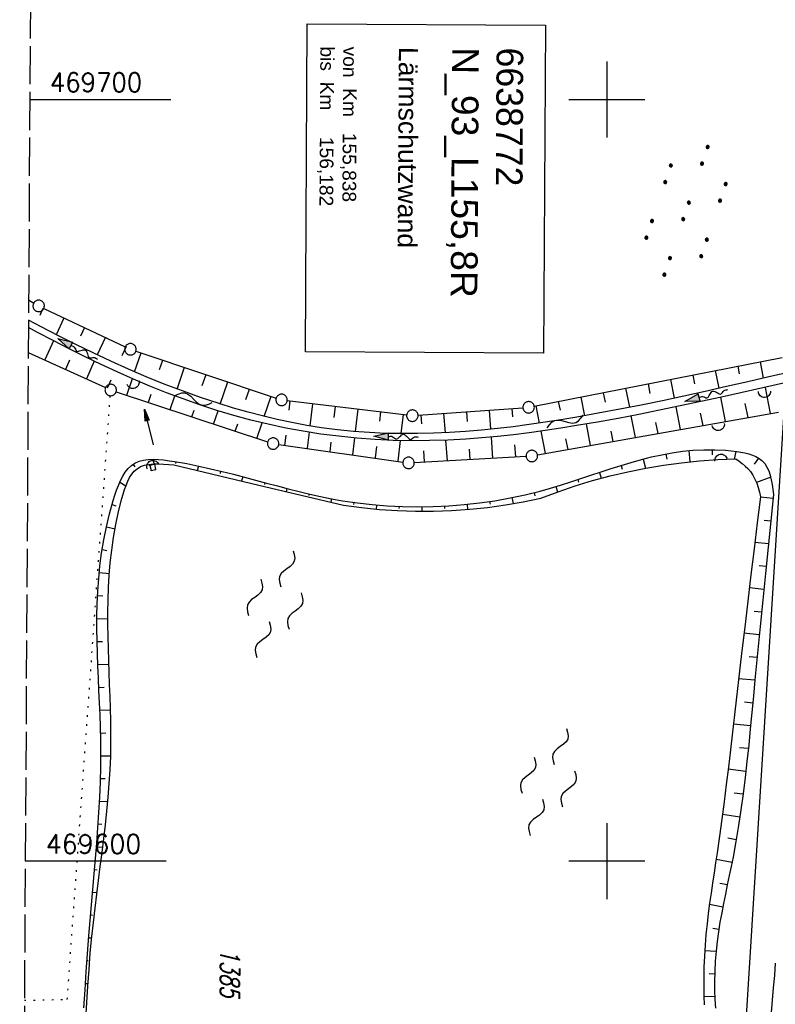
# Model space of a CAD drawing. Extents: x 511022 to 511316, y 469476 to 470403.
# Tile 3 of 21: x 511023 to 511122, y 469581 to 469710. Entities that reach past the tile are written whole.
import ezdxf

# ---------------------------------------------------------------- set-up
doc = ezdxf.new("R2010")
doc.units = 0
doc.header["$LTSCALE"] = 10
doc.header["$MEASUREMENT"] = 0
for name, pattern in [('AUSGEZOGEN', [0]), ('LT00', [0]), ('LT14', [0.6, 0.5, -0.1]), ('PUNKTX2_STR', [0.6, 0.1, -0.5])]:
    doc.linetypes.add(name, pattern=pattern)
doc.layers.get('0').update_dxf_attribs({"linetype": 'LT00'})
for name, color, linetype in [('--FLIEßRICHTPFEIL', 180, 'Continuous'), ('--WASSER_NUTZUNG', 180, 'Continuous'), ('BW_TEXT', 20, 'AUSGEZOGEN'), ('DFK_AB_L', 21, 'LT00'), ('DFK_FLUR_NR', 250, 'LT00'), ('DFK_GZPKT', 250, 'LT00'), ('DFK_KATASTER', 250, 'LT00'), ('DFK_NUTZUNG', 250, 'LT00'), ('DFK_NUTZUNGSGRENZE', 70, 'PUNKTX2_STR'), ('PFEIL', 140, 'AUSGEZOGEN'), ('V97_BOESCH', 250, 'LT00'), ('V97_BOSCHUNG', 250, 'LT00'), ('V97_GRABEN', 250, 'LT00'), ('V97_MOENCH', 182, 'LT00'), ('V97_RASTER', 250, 'LT00'), ('V97_UK_DURCH', 182, 'LT00')]:
    doc.layers.add(name, color=color, linetype=linetype)
doc.layers.add('-BLATT_97-RAND', color=7, linetype='LT14', plot=False)
doc.styles.add('Beschrift', font='ARIAL.TTF')
doc.styles.get("Standard").update_dxf_attribs({"font": 'romans.shx'})

# ---------------------------------------------------------------- blocks, each defined once
blk = doc.blocks.new('SYMB7250')
at = {"color": 0, "linetype": 'ByBlock'}
for points in [[(-0.25, 0.28), (-0.208333, 0.308889), (-0.166667, 0.331111), (-0.125, 0.34), (-0.083333, 0.331111), (-0.041667, 0.308889), (0, 0.28)], [(0, 0.28), (0.041667, 0.251111), (0.083333, 0.228889), (0.125, 0.22), (0.166667, 0.228889), (0.208333, 0.251111), (0.25, 0.28)], [(-0.74, 0), (-0.698333, 0.028889), (-0.656667, 0.051111), (-0.615, 0.06), (-0.573333, 0.051111), (-0.531667, 0.028889), (-0.49, 0)], [(-0.49, 0), (-0.448333, -0.028889), (-0.406667, -0.051111), (-0.365, -0.06), (-0.323333, -0.051111), (-0.281667, -0.028889), (-0.24, 0)], [(0.24, 0), (0.281667, 0.028889), (0.323333, 0.051111), (0.365, 0.06), (0.406667, 0.051111), (0.448333, 0.028889), (0.49, 0)], [(0.49, 0), (0.531667, -0.028889), (0.573333, -0.051111), (0.615, -0.06), (0.656667, -0.051111), (0.698333, -0.028889), (0.74, 0)], [(-0.25, -0.28), (-0.208333, -0.251111), (-0.166667, -0.228889), (-0.125, -0.22), (-0.083333, -0.228889), (-0.041667, -0.251111), (0, -0.28)], [(0, -0.28), (0.041667, -0.308889), (0.083333, -0.331111), (0.125, -0.34), (0.166667, -0.331111), (0.208333, -0.308889), (0.25, -0.28)]]:
    blk.add_lwpolyline(points, dxfattribs=at)
blk = doc.blocks.new('SYMB7010')
at = {"color": 0, "linetype": 'ByBlock'}
for points in [[(-0.031408, 0.499213), (-0.093728, 0.49134), (-0.15457, 0.475719), (-0.212975, 0.452595), (-0.268021, 0.422333), (-0.31884, 0.385411), (-0.36463, 0.342411), (-0.40467, 0.29401), (-0.438329, 0.240973), (-0.465074, 0.184136), (-0.484486, 0.124395), (-0.496256, 0.062692), (-0.5002, 0)], [(-0.5002, 0), (-0.496256, -0.062692), (-0.484486, -0.124395), (-0.465075, -0.184136), (-0.438329, -0.240973), (-0.404671, -0.29401), (-0.36463, -0.342411), (-0.31884, -0.385411), (-0.268021, -0.422333), (-0.212975, -0.452595), (-0.154571, -0.475719), (-0.093728, -0.49134), (-0.031408, -0.499213), (0.031408, -0.499213)], [(0.5002, 0), (0.496256, 0.062692), (0.484485, 0.124395), (0.465074, 0.184136), (0.438329, 0.240973), (0.40467, 0.29401), (0.36463, 0.342411), (0.31884, 0.385411), (0.268021, 0.422333), (0.212975, 0.452595), (0.15457, 0.475719), (0.093728, 0.49134), (0.031408, 0.499213), (-0.031408, 0.499213)], [(0.031408, -0.499213), (0.093728, -0.491341), (0.15457, -0.475719), (0.212975, -0.452595), (0.268021, -0.422333), (0.31884, -0.385411), (0.36463, -0.342411), (0.404671, -0.294011), (0.438329, -0.240974), (0.465075, -0.184136), (0.484486, -0.124395), (0.496256, -0.062692), (0.500201, 0)]]:
    blk.add_lwpolyline(points, dxfattribs=at)
blk = doc.blocks.new('SYMB1107')
at = {"color": 0, "linetype": 'ByBlock'}
for points in [[(-0.2, 0), (-0.196157, 0.039018), (-0.184776, 0.076537), (-0.166294, 0.111114), (-0.141421, 0.141421), (-0.111114, 0.166294), (-0.076537, 0.184776), (-0.039018, 0.196157), (0, 0.2)], [(0, 0.2), (0.039018, 0.196157), (0.076537, 0.184776), (0.111114, 0.166294), (0.141421, 0.141421), (0.166294, 0.111114), (0.184776, 0.076537), (0.196157, 0.039018), (0.2, 0)]]:
    blk.add_lwpolyline(points, dxfattribs=at)
blk = doc.blocks.new('SYMB0011')
at = {"color": 0, "linetype": 'ByBlock'}
for p, q in [((0.5, 0), (-0.5, 0)), ((0, 0.5), (0, -0.5))]:
    blk.add_line(p, q, dxfattribs=at)
blk = doc.blocks.new('FLIEßRICHTPFEIL')
at = {"layer": '--FLIEßRICHTPFEIL'}
blk.add_hatch(color=256, dxfattribs=at).paths.add_polyline_path([(-1.95, 0.4875), (-1.95, -0.4875), (0, 0)])
for p, q in [((-1.95, 0.4875), (-1.95, -0.4875)), ((-1.95, 0.4875), (0, 0)), ((0, 0), (-1.95, -0.4875))]:
    blk.add_line(p, q, dxfattribs=at)
at = {"layer": '--FLIEßRICHTPFEIL', "start_tangent": (-1, 0), "end_tangent": (-1, 0)}
blk.add_spline([(-1.95, 0), (-2.4375, 0), (-2.925, 0.325), (-3.4125, 0), (-3.9, -0.325), (-4.3875, 0), (-4.875, 0.325), (-5.3625, 0), (-5.85, 0)], degree=3, dxfattribs=at)
blk = doc.blocks.new('SYMB7251')
at = {"color": 0, "linetype": 'ByBlock'}
for points in [[(-0.25, 0), (-0.208333, 0.028889), (-0.166667, 0.051111), (-0.125, 0.06), (-0.083333, 0.051111), (-0.041667, 0.028889), (0, 0)], [(0, 0), (0.041667, -0.028889), (0.083333, -0.051111), (0.125, -0.06), (0.166667, -0.051111), (0.208333, -0.028889), (0.25, 0)]]:
    blk.add_lwpolyline(points, dxfattribs=at)
blk = doc.blocks.new('Pfreil3')
at = {"layer": 'PFEIL'}
blk.add_hatch(color=256, dxfattribs=at).paths.add_polyline_path([(-1.55, 0.27), (-1.55, -0.27), (0, 0)])
for p, q in [((-1.55, 0), (-4.83, 0)), ((-1.55, -0.27), (-1.55, 0.27)), ((-1.55, 0.27), (0, 0)), ((0, 0), (-1.55, -0.27))]:
    blk.add_line(p, q, dxfattribs=at)
blk = doc.blocks.new('SYMB7110')
at = {"color": 0, "linetype": 'ByBlock'}
for p, q in [((-0.515, 0.392919), (-0.515, 0.367081)), ((-0.51, 0.362895), (-0.51, 0.397105)), ((-0.505, 0.399164), (-0.505, 0.360836)), ((-0.5, 0.360204), (-0.5, 0.399796)), ((-0.495, 0.399164), (-0.495, 0.360836)), ((-0.49, 0.362895), (-0.49, 0.397105)), ((-0.485, 0.392919), (-0.485, 0.367081)), ((-0.285, 0.392919), (-0.285, 0.367081)), ((-0.28, 0.362895), (-0.28, 0.397105)), ((-0.275, 0.399164), (-0.275, 0.360836)), ((-0.27, 0.360204), (-0.27, 0.399796)), ((-0.265, 0.399164), (-0.265, 0.360836)), ((-0.26, 0.362895), (-0.26, 0.397105)), ((-0.255, 0.392919), (-0.255, 0.367081)), ((0.255, 0.392919), (0.255, 0.367081)), ((0.26, 0.362895), (0.26, 0.397105)), ((0.265, 0.399164), (0.265, 0.360836)), ((0.27, 0.360204), (0.27, 0.399796)), ((0.275, 0.399164), (0.275, 0.360836)), ((0.28, 0.362895), (0.28, 0.397105)), ((0.285, 0.392919), (0.285, 0.367081)), ((0.485, 0.392919), (0.485, 0.367081)), ((0.49, 0.362895), (0.49, 0.397105)), ((0.495, 0.399164), (0.495, 0.360836)), ((0.5, 0.360204), (0.5, 0.399796)), ((0.505, 0.399164), (0.505, 0.360836)), ((0.51, 0.362895), (0.51, 0.397105)), ((0.515, 0.392919), (0.515, 0.367081)), ((-0.48, 0.379874), (-0.48, 0.380145)), ((-0.25, 0.379874), (-0.25, 0.380146)), ((0.29, 0.379874), (0.29, 0.380145)), ((0.52, 0.379874), (0.52, 0.380146)), ((-0.9, 0.012919), (-0.9, -0.012919)), ((-0.895, -0.017106), (-0.895, 0.017105)), ((-0.89, 0.019164), (-0.89, -0.019164)), ((-0.885, -0.019797), (-0.885, 0.019796)), ((-0.88, 0.019164), (-0.88, -0.019164)), ((-0.875, -0.017106), (-0.875, 0.017105)), ((-0.87, 0.012919), (-0.87, -0.012919)), ((-0.865, -0.000126), (-0.865, 0.000145)), ((-0.67, 0.012919), (-0.67, -0.012919)), ((-0.665, -0.017106), (-0.665, 0.017105)), ((-0.66, 0.019164), (-0.66, -0.019164)), ((-0.655, -0.019797), (-0.655, 0.019796)), ((-0.65, 0.019164), (-0.65, -0.019164)), ((-0.645, -0.017106), (-0.645, 0.017105)), ((-0.64, 0.012919), (-0.64, -0.012919)), ((-0.635, -0.000126), (-0.635, 0.000145)), ((-0.13, 0.012919), (-0.13, -0.012919)), ((-0.125, -0.017105), (-0.125, 0.017105)), ((-0.12, 0.019164), (-0.12, -0.019164)), ((-0.115, -0.019796), (-0.115, 0.019796)), ((-0.11, 0.019164), (-0.11, -0.019164)), ((-0.105, -0.017105), (-0.105, 0.017105)), ((-0.1, 0.012919), (-0.1, -0.012919)), ((-0.095, -0.000126), (-0.095, 0.000146)), ((0.1, 0.012919), (0.1, -0.012919)), ((0.105, -0.017105), (0.105, 0.017105)), ((0.11, 0.019164), (0.11, -0.019164)), ((0.115, -0.019796), (0.115, 0.019796)), ((0.12, 0.019164), (0.12, -0.019164)), ((0.125, -0.017105), (0.125, 0.017105)), ((0.13, 0.012919), (0.13, -0.012919)), ((0.135, -0.000126), (0.135, 0.000146)), ((0.64, 0.012919), (0.64, -0.012919)), ((0.645, -0.017105), (0.645, 0.017105)), ((0.65, 0.019164), (0.65, -0.019164)), ((0.655, -0.019796), (0.655, 0.019796)), ((0.66, 0.019164), (0.66, -0.019164)), ((0.665, -0.017105), (0.665, 0.017105)), ((0.67, 0.012919), (0.67, -0.012919)), ((0.675, -0.000126), (0.675, 0.000146)), ((0.87, 0.012919), (0.87, -0.012919)), ((0.875, -0.017105), (0.875, 0.017105)), ((0.88, 0.019164), (0.88, -0.019164)), ((0.885, -0.019796), (0.885, 0.019796)), ((0.89, 0.019164), (0.89, -0.019164)), ((0.895, -0.017105), (0.895, 0.017105)), ((0.9, 0.012919), (0.9, -0.012919)), ((0.905, -0.000126), (0.905, 0.000146)), ((-0.515, -0.367081), (-0.515, -0.392919)), ((-0.51, -0.397105), (-0.51, -0.362895)), ((-0.505, -0.360836), (-0.505, -0.399164)), ((-0.5, -0.399796), (-0.5, -0.360204)), ((-0.495, -0.360836), (-0.495, -0.399164)), ((-0.49, -0.397106), (-0.49, -0.362895)), ((-0.485, -0.367081), (-0.485, -0.392919)), ((-0.48, -0.380126), (-0.48, -0.379855)), ((-0.285, -0.367081), (-0.285, -0.392919)), ((-0.28, -0.397105), (-0.28, -0.362895)), ((-0.275, -0.360836), (-0.275, -0.399164)), ((-0.27, -0.399796), (-0.27, -0.360204)), ((-0.265, -0.360836), (-0.265, -0.399164)), ((-0.26, -0.397105), (-0.26, -0.362895)), ((-0.255, -0.367081), (-0.255, -0.392919)), ((-0.25, -0.380126), (-0.25, -0.379855)), ((0.255, -0.367081), (0.255, -0.392919)), ((0.26, -0.397105), (0.26, -0.362895)), ((0.265, -0.360836), (0.265, -0.399164)), ((0.27, -0.399796), (0.27, -0.360204)), ((0.275, -0.360836), (0.275, -0.399164)), ((0.28, -0.397105), (0.28, -0.362895)), ((0.285, -0.367081), (0.285, -0.392919)), ((0.29, -0.380126), (0.29, -0.379855)), ((0.485, -0.367081), (0.485, -0.392919)), ((0.49, -0.397105), (0.49, -0.362895)), ((0.495, -0.360836), (0.495, -0.399164)), ((0.5, -0.399796), (0.5, -0.360204)), ((0.505, -0.360836), (0.505, -0.399164)), ((0.51, -0.397105), (0.51, -0.362895)), ((0.515, -0.367081), (0.515, -0.392919)), ((0.52, -0.380126), (0.52, -0.379855))]:
    blk.add_line(p, q, dxfattribs=at)
for points in [[(-0.48, 0.38), (-0.481981, 0.388678), (-0.48753, 0.395637), (-0.49555, 0.399499), (-0.50445, 0.399499), (-0.51247, 0.395637), (-0.518019, 0.388678), (-0.52, 0.38), (-0.518019, 0.371322), (-0.51247, 0.364363), (-0.50445, 0.360501), (-0.49555, 0.360501), (-0.48753, 0.364363), (-0.481981, 0.371322), (-0.48, 0.38)], [(-0.25, 0.38), (-0.251981, 0.388678), (-0.25753, 0.395637), (-0.26555, 0.399499), (-0.27445, 0.399499), (-0.28247, 0.395637), (-0.288019, 0.388678), (-0.29, 0.38), (-0.288019, 0.371322), (-0.28247, 0.364363), (-0.27445, 0.360501), (-0.26555, 0.360501), (-0.25753, 0.364363), (-0.251981, 0.371322), (-0.25, 0.38)], [(0.29, 0.38), (0.288019, 0.388678), (0.28247, 0.395637), (0.27445, 0.399499), (0.26555, 0.399499), (0.25753, 0.395637), (0.251981, 0.388678), (0.25, 0.38), (0.251981, 0.371322), (0.25753, 0.364363), (0.26555, 0.360501), (0.27445, 0.360501), (0.28247, 0.364363), (0.288019, 0.371322), (0.29, 0.38)], [(0.52, 0.38), (0.518019, 0.388678), (0.51247, 0.395637), (0.50445, 0.399499), (0.495549, 0.399499), (0.48753, 0.395637), (0.481981, 0.388678), (0.48, 0.38), (0.481981, 0.371322), (0.48753, 0.364363), (0.495549, 0.360501), (0.50445, 0.360501), (0.51247, 0.364363), (0.518019, 0.371322), (0.52, 0.38)], [(-0.865, 0), (-0.866981, 0.008678), (-0.87253, 0.015637), (-0.88055, 0.019498), (-0.88945, 0.019498), (-0.89747, 0.015637), (-0.903019, 0.008678), (-0.905, 0)], [(-0.905, 0), (-0.903019, -0.008678), (-0.89747, -0.015637), (-0.88945, -0.019499), (-0.88055, -0.019499), (-0.87253, -0.015637), (-0.866981, -0.008678), (-0.865, 0)], [(-0.635, 0), (-0.636981, 0.008678), (-0.64253, 0.015637), (-0.65055, 0.019498), (-0.65945, 0.019498), (-0.66747, 0.015637), (-0.673019, 0.008678), (-0.675, 0)], [(-0.675, 0), (-0.673019, -0.008678), (-0.66747, -0.015637), (-0.65945, -0.019499), (-0.65055, -0.019499), (-0.64253, -0.015637), (-0.636981, -0.008678), (-0.635, 0)], [(-0.095, 0), (-0.096981, 0.008678), (-0.10253, 0.015637), (-0.11055, 0.019499), (-0.11945, 0.019499), (-0.12747, 0.015637), (-0.133019, 0.008678), (-0.135, 0)], [(-0.135, 0), (-0.133019, -0.008678), (-0.12747, -0.015637), (-0.11945, -0.019499), (-0.11055, -0.019499), (-0.10253, -0.015637), (-0.096981, -0.008678), (-0.095, 0)], [(0.135, 0), (0.133019, 0.008678), (0.12747, 0.015637), (0.11945, 0.019499), (0.11055, 0.019499), (0.10253, 0.015637), (0.096981, 0.008678), (0.095, 0)], [(0.095, 0), (0.096981, -0.008678), (0.10253, -0.015637), (0.11055, -0.019499), (0.11945, -0.019499), (0.12747, -0.015637), (0.133019, -0.008678), (0.135, 0)], [(0.675, 0), (0.673019, 0.008678), (0.66747, 0.015637), (0.65945, 0.019499), (0.65055, 0.019499), (0.64253, 0.015637), (0.636981, 0.008678), (0.635, 0)], [(0.635, 0), (0.636981, -0.008678), (0.64253, -0.015637), (0.65055, -0.019499), (0.65945, -0.019499), (0.66747, -0.015637), (0.673019, -0.008678), (0.675, 0)], [(0.905, 0), (0.903019, 0.008678), (0.89747, 0.015637), (0.88945, 0.019499), (0.88055, 0.019499), (0.87253, 0.015637), (0.866981, 0.008678), (0.865, 0)], [(0.865, 0), (0.866981, -0.008678), (0.87253, -0.015637), (0.88055, -0.019499), (0.88945, -0.019499), (0.89747, -0.015637), (0.903019, -0.008678), (0.905, 0)], [(-0.48, -0.38), (-0.481981, -0.371322), (-0.48753, -0.364363), (-0.49555, -0.360501), (-0.50445, -0.360501), (-0.51247, -0.364363), (-0.518019, -0.371322), (-0.52, -0.38), (-0.518019, -0.388678), (-0.51247, -0.395637), (-0.50445, -0.399499), (-0.49555, -0.399499), (-0.48753, -0.395637), (-0.481981, -0.388678), (-0.48, -0.38)], [(-0.25, -0.38), (-0.251981, -0.371322), (-0.25753, -0.364363), (-0.26555, -0.360501), (-0.27445, -0.360501), (-0.28247, -0.364363), (-0.288019, -0.371322), (-0.29, -0.38), (-0.288019, -0.388678), (-0.28247, -0.395637), (-0.27445, -0.399499), (-0.26555, -0.399499), (-0.25753, -0.395637), (-0.251981, -0.388678), (-0.25, -0.38)], [(0.29, -0.38), (0.288019, -0.371322), (0.28247, -0.364363), (0.27445, -0.360501), (0.26555, -0.360501), (0.25753, -0.364363), (0.251981, -0.371322), (0.25, -0.38), (0.251981, -0.388678), (0.25753, -0.395637), (0.26555, -0.399499), (0.27445, -0.399499), (0.28247, -0.395637), (0.288019, -0.388678), (0.29, -0.38)], [(0.52, -0.38), (0.518019, -0.371322), (0.51247, -0.364363), (0.50445, -0.360501), (0.495549, -0.360501), (0.48753, -0.364363), (0.481981, -0.371322), (0.48, -0.38), (0.481981, -0.388678), (0.48753, -0.395637), (0.495549, -0.399499), (0.50445, -0.399499), (0.51247, -0.395637), (0.518019, -0.388678), (0.52, -0.38)]]:
    blk.add_lwpolyline(points, dxfattribs=at)

msp = doc.modelspace()

# ---------------------------------------------------------------- linework, layer by layer
at = {"layer": '-BLATT_97-RAND'}
msp.add_lwpolyline([(511028.4, 470402.97), (511022.89, 469477.99), (511309.88, 469476.28), (511315.39, 470401.26), (511028.4, 470402.97)], dxfattribs=at)
at = {"layer": 'BW_TEXT'}
msp.add_lwpolyline([(511091.93, 469709.73), (511091.67, 469666.67), (511060.4, 469666.85), (511060.66, 469709.92)], close=True, dxfattribs=at)
at = {"layer": 'DFK_AB_L'}
msp.add_line((511116.58, 469551.26), (511123.24, 469658.34), dxfattribs=at)
at = {"layer": 'DFK_KATASTER'}
for p, q in [((511024.05, 469673.67), (511024.73, 469673.27)), ((511026.06, 469672.57), (511036.75, 469667.52)), ((511024.01, 469666.78), (511034.16, 469662.16)), ((511038.14, 469666.96), (511056.57, 469660.79)), ((511090.46, 469659.72), (511123, 469666.1)), ((511035.55, 469661.62), (511055.45, 469655.05)), ((511058.02, 469660.46), (511073.71, 469658.57)), ((511075.2, 469658.53), (511088.97, 469659.53)), ((511090.88, 469653.32), (511122.55, 469658.96)), ((511056.9, 469654.71), (511073.21, 469652.39)), ((511074.7, 469652.32), (511089.39, 469653.15))]:
    msp.add_line(p, q, dxfattribs=at)
at = {"layer": 'DFK_NUTZUNGSGRENZE', "ltscale": 0.2}
for p, q in [((511029.14, 469581.85), (511034.79, 469661.1)), ((511023.51, 469581.73), (511029.14, 469581.85))]:
    msp.add_line(p, q, dxfattribs=at)
at = {"layer": 'V97_BOESCH'}
for points in [[(511031.33, 469580.75), (511031.47, 469583.1), (511031.62, 469585.46), (511031.79, 469587.82), (511031.97, 469590.19), (511032.14, 469592.22), (511032.31, 469594.26), (511032.49, 469596.29), (511032.67, 469598.32), (511032.85, 469600.34), (511033.02, 469602.36), (511033.17, 469604.37), (511033.3, 469606.38), (511033.41, 469608.38), (511033.5, 469610.38), (511033.55, 469612.37), (511033.56, 469614.35), (511033.54, 469615.97), (511033.5, 469617.58), (511033.44, 469619.19), (511033.37, 469620.8), (511033.3, 469622.41), (511033.22, 469624.02), (511033.15, 469625.64), (511033.09, 469627.25), (511033.05, 469628.88), (511033.03, 469630.5), (511033.03, 469632.14), (511033.07, 469633.78), (511033.14, 469635.43), (511033.26, 469637.09), (511033.42, 469638.77), (511033.64, 469640.45), (511033.92, 469642.16), (511034.27, 469643.87), (511034.68, 469645.6), (511035.17, 469647.36), (511035.38, 469648.03), (511035.61, 469648.69), (511035.85, 469649.33), (511036.13, 469649.95), (511036.43, 469650.53), (511036.76, 469651.06), (511037.14, 469651.53), (511037.56, 469651.93), (511038.03, 469652.26), (511038.56, 469652.5), (511039.14, 469652.65), (511039.77, 469652.74), (511040.42, 469652.76), (511041.1, 469652.73), (511041.79, 469652.67), (511042.5, 469652.57), (511043.2, 469652.46), (511044.82, 469652.18), (511046.4, 469651.86), (511047.95, 469651.52), (511049.46, 469651.17), (511050.95, 469650.79), (511052.42, 469650.41), (511053.87, 469650.03), (511055.31, 469649.64), (511056.74, 469649.26), (511058.16, 469648.89), (511059.57, 469648.53), (511060.99, 469648.19), (511062.41, 469647.87), (511063.85, 469647.58), (511065.29, 469647.32), (511067.23, 469647.03), (511069.18, 469646.81), (511071.16, 469646.64), (511073.16, 469646.55), (511075.17, 469646.51), (511077.19, 469646.54), (511079.22, 469646.64), (511081.24, 469646.8), (511083.26, 469647.03), (511085.27, 469647.32), (511087.28, 469647.68), (511089.26, 469648.1), (511091.23, 469648.59), (511092.58, 469648.97), (511093.92, 469649.37), (511095.26, 469649.79), (511096.59, 469650.23), (511097.91, 469650.67), (511099.23, 469651.1), (511100.55, 469651.54), (511101.87, 469651.95), (511103.2, 469652.35), (511104.53, 469652.72), (511105.87, 469653.06), (511107.22, 469653.36), (511108.57, 469653.61), (511109.94, 469653.8), (511111.33, 469653.94), (511112.73, 469654.01), (511114.15, 469654.01), (511115.58, 469653.93), (511117.05, 469653.77), (511117.58, 469653.68), (511118.11, 469653.58), (511118.62, 469653.45), (511119.11, 469653.3), (511119.57, 469653.11), (511119.99, 469652.87), (511120.36, 469652.59), (511120.72, 469652.2), (511121.02, 469651.74), (511121.25, 469651.23), (511121.44, 469650.67), (511121.58, 469650.07), (511121.7, 469649.45), (511121.8, 469648.8), (511121.89, 469648.15)], [(511031.58, 469579.25), (511031.7, 469581.42), (511031.83, 469583.59), (511031.99, 469585.76), (511032.16, 469587.94), (511032.37, 469590.1), (511032.56, 469591.95), (511032.78, 469593.8), (511033.01, 469595.64), (511033.24, 469597.47), (511033.47, 469599.3), (511033.71, 469601.13), (511033.93, 469602.95), (511034.14, 469604.76), (511034.34, 469606.57), (511034.51, 469608.38), (511034.65, 469610.18), (511034.76, 469611.97), (511034.84, 469613.76), (511034.87, 469615.34), (511034.87, 469616.91), (511034.85, 469618.47), (511034.81, 469620.04), (511034.76, 469621.61), (511034.7, 469623.18), (511034.64, 469624.75), (511034.58, 469626.33), (511034.53, 469627.91), (511034.49, 469629.49), (511034.47, 469631.08), (511034.47, 469632.68), (511034.5, 469634.29), (511034.56, 469635.91), (511034.65, 469637.54), (511034.79, 469639.18), (511034.98, 469640.83), (511035.22, 469642.5), (511035.52, 469644.18), (511035.88, 469645.88), (511036.31, 469647.6), (511036.47, 469648.19), (511036.65, 469648.77), (511036.85, 469649.33), (511037.07, 469649.86), (511037.32, 469650.36), (511037.6, 469650.81), (511037.93, 469651.2), (511038.3, 469651.52), (511038.77, 469651.79), (511039.29, 469651.98), (511039.86, 469652.09), (511040.47, 469652.15), (511041.11, 469652.16), (511041.78, 469652.13), (511042.46, 469652.08), (511043.14, 469652.01), (511054.27, 469649.34), (511065.42, 469646.73), (511067.77, 469646.41), (511070.13, 469646.17), (511072.49, 469646.01), (511074.87, 469645.93), (511077.24, 469645.94), (511079.61, 469646.02), (511081.98, 469646.19), (511084.33, 469646.44), (511086.68, 469646.76), (511089.02, 469647.17), (511091.34, 469647.66), (511093.58, 469648.49), (511095.84, 469649.26), (511098.12, 469649.95), (511100.43, 469650.57), (511102.75, 469651.11), (511105.09, 469651.58), (511107.44, 469651.98), (511109.81, 469652.29), (511112.18, 469652.54), (511114.56, 469652.71), (511116.95, 469652.8), (511117.36, 469652.5), (511117.77, 469652.19), (511118.16, 469651.87), (511118.52, 469651.53), (511118.85, 469651.17), (511119.17, 469650.68), (511119.44, 469650.16), (511119.67, 469649.61), (511119.85, 469649.03), (511120.02, 469648.43), (511120.18, 469647.82)], [(511121.89, 469648.15), (511121.53, 469644.68), (511121.17, 469641.22), (511120.82, 469637.74), (511120.46, 469634.27), (511120.12, 469630.78), (511119.77, 469627.29), (511119.44, 469623.79), (511119.24, 469621.65), (511119.04, 469619.51), (511118.83, 469617.37), (511118.62, 469615.23), (511118.39, 469613.09), (511118.15, 469610.97), (511117.88, 469608.85), (511117.6, 469606.75), (511117.29, 469604.66), (511116.94, 469602.58), (511116.56, 469600.52), (511116.32, 469599.31), (511116.07, 469598.09), (511115.81, 469596.88), (511115.56, 469595.66), (511115.31, 469594.44), (511115.07, 469593.21), (511114.85, 469591.97), (511114.65, 469590.72), (511114.48, 469589.45), (511114.33, 469588.16), (511114.22, 469586.85), (511114.15, 469585.51), (511114.13, 469584.15), (511114.14, 469583.01), (511114.19, 469581.86), (511114.25, 469580.7)], [(511120.18, 469647.82), (511119.75, 469644.41), (511119.33, 469640.99), (511118.92, 469637.57), (511118.5, 469634.14), (511118.09, 469630.71), (511117.68, 469627.26), (511117.28, 469623.8), (511117.02, 469621.51), (511116.75, 469619.21), (511116.49, 469616.91), (511116.22, 469614.61), (511115.95, 469612.32), (511115.68, 469610.04), (511115.39, 469607.77), (511115.1, 469605.52), (511114.79, 469603.29), (511114.47, 469601.08), (511114.27, 469599.76), (511114.07, 469598.44), (511113.87, 469597.12), (511113.67, 469595.8), (511113.48, 469594.47), (511113.31, 469593.12), (511113.15, 469591.76), (511113.01, 469590.38), (511112.89, 469588.97), (511112.8, 469587.53), (511112.74, 469586.06), (511112.71, 469584.55), (511112.71, 469583.42), (511112.73, 469582.28), (511112.75, 469581.12)]]:
    msp.add_lwpolyline(points, dxfattribs=at)
at = {"layer": 'V97_BOSCHUNG'}
for p, q in [((511025.94, 469672.53), (511025.54, 469671.65)), ((511028.67, 469671.29), (511027.69, 469669.11)), ((511031.41, 469670.05), (511030.89, 469668.9)), ((511034.14, 469668.8), (511033.07, 469666.46)), ((511027.32, 469668.32), (511026.17, 469665.79)), ((511036.87, 469667.56), (511036.31, 469666.34)), ((511037.98, 469664.23), (511038.82, 469666.73)), ((511029.45, 469665.75), (511028.9, 469664.55)), ((511032.69, 469665.63), (511031.64, 469663.31)), ((511041.25, 469664.54), (511041.67, 469665.78)), ((511117.41, 469663.98), (511117.22, 469664.96)), ((511120.58, 469663.4), (511120.16, 469665.54)), ((511043.56, 469661.98), (511044.51, 469664.83)), ((511046.87, 469662.42), (511047.36, 469663.87)), ((511111.55, 469662.67), (511111.33, 469663.81)), ((511114.72, 469662.07), (511114.27, 469664.39)), ((511034.86, 469663.16), (511034.37, 469662.07)), ((511036.97, 469661.19), (511037.69, 469663.34)), ((511049.23, 469660.01), (511050.2, 469662.92)), ((511105.68, 469661.41), (511105.44, 469662.66)), ((511108.86, 469660.79), (511108.38, 469663.23)), ((511039.81, 469660.24), (511040.17, 469661.31)), ((511042.66, 469659.29), (511043.26, 469661.08)), ((511052.59, 469660.62), (511053.05, 469661.97)), ((511099.8, 469660.25), (511099.55, 469661.5)), ((511102.99, 469659.58), (511102.5, 469662.08)), ((511121.49, 469658.77), (511120.81, 469662.2)), ((511055.01, 469658.39), (511055.89, 469661.02)), ((511058.27, 469659.22), (511058.41, 469660.41)), ((511061.04, 469657.14), (511061.39, 469660.05)), ((511091.16, 469657.51), (511090.72, 469659.78)), ((511093.89, 469659.21), (511093.66, 469660.35)), ((511097.09, 469658.47), (511096.61, 469660.93)), ((511115.58, 469657.72), (511114.95, 469660.9)), ((511118.53, 469658.24), (511118.17, 469660.1)), ((511045.5, 469658.33), (511045.79, 469659.2)), ((511048.35, 469657.38), (511048.93, 469659.13)), ((511064.19, 469658.24), (511064.37, 469659.7)), ((511066.99, 469656.4), (511067.35, 469659.34)), ((511070.18, 469657.74), (511070.32, 469658.98)), ((511073, 469656.12), (511073.3, 469658.62)), ((511075.69, 469657.42), (511075.61, 469658.56)), ((511078.79, 469656.24), (511078.6, 469658.78)), ((511081.69, 469657.71), (511081.59, 469658.99)), ((511084.77, 469656.7), (511084.59, 469659.21)), ((511087.66, 469658.32), (511087.58, 469659.43)), ((511103.76, 469655.61), (511103.2, 469658.46)), ((511109.67, 469656.67), (511109.09, 469659.65)), ((511112.62, 469657.19), (511112.31, 469658.81)), ((511051.19, 469656.43), (511051.52, 469657.43)), ((511054.03, 469655.48), (511054.73, 469657.55)), ((511097.85, 469654.56), (511097.3, 469657.39)), ((511106.72, 469656.14), (511106.43, 469657.59)), ((511057.71, 469654.57), (511057.87, 469655.93)), ((511060.68, 469654.21), (511060.94, 469656.31)), ((511091.95, 469653.51), (511091.37, 469656.45)), ((511100.81, 469655.09), (511100.54, 469656.46)), ((511063.66, 469653.78), (511063.8, 469654.98)), ((511066.63, 469653.36), (511066.89, 469655.56)), ((511072.57, 469652.51), (511072.89, 469655.22)), ((511079.05, 469652.57), (511078.86, 469655.26)), ((511085.04, 469652.9), (511084.84, 469655.67)), ((511088.04, 469653.07), (511087.92, 469654.64)), ((511094.9, 469654.04), (511094.62, 469655.44)), ((511069.6, 469652.94), (511069.78, 469654.43)), ((511076.05, 469652.4), (511075.95, 469653.85)), ((511082.05, 469652.73), (511081.95, 469654.08)), ((511107.74, 469653.46), (511107.86, 469652.76)), ((511110.76, 469653.89), (511110.89, 469652.42)), ((511113.83, 469654.02), (511113.82, 469653.34)), ((511116.93, 469653.78), (511116.69, 469652.79)), ((511037.77, 469652.09), (511038, 469651.78)), ((511040.4, 469652.76), (511040.49, 469652.15)), ((511043.38, 469652.43), (511043.34, 469652.2)), ((511104.78, 469652.79), (511105.08, 469651.58)), ((511119.91, 469652.92), (511119.32, 469652.12)), ((511046.35, 469651.87), (511046.21, 469651.27)), ((511049.27, 469651.21), (511049.2, 469650.89)), ((511099.01, 469651.03), (511099.25, 469650.26)), ((511101.87, 469651.95), (511102.02, 469651.47)), ((511036.03, 469649.76), (511036.83, 469649.28)), ((511052.19, 469650.48), (511052.03, 469649.88)), ((511055.09, 469649.7), (511055.02, 469649.44)), ((511096.16, 469650.09), (511096.27, 469649.76)), ((511121.51, 469650.4), (511119.64, 469649.69)), ((511057.99, 469648.93), (511057.87, 469648.49)), ((511060.89, 469648.21), (511060.85, 469648.01)), ((511090.44, 469648.38), (511090.55, 469647.95)), ((511093.31, 469649.18), (511093.52, 469648.47)), ((511035.02, 469646.82), (511035.52, 469646.66)), ((511063.82, 469647.59), (511063.73, 469647.12)), ((511066.76, 469647.09), (511066.72, 469646.82)), ((511081.64, 469646.84), (511081.71, 469646.17)), ((511084.6, 469647.21), (511084.65, 469646.85)), ((511087.53, 469647.73), (511087.7, 469646.93)), ((511121.83, 469647.61), (511120.17, 469647.78)), ((511069.73, 469646.75), (511069.68, 469646.21)), ((511072.7, 469646.56), (511072.69, 469646.28)), ((511075.69, 469646.52), (511075.69, 469645.93)), ((511078.67, 469646.61), (511078.68, 469646.29)), ((511121.52, 469644.63), (511120.66, 469644.71)), ((511034.27, 469643.87), (511035.41, 469643.62)), ((511121.21, 469641.64), (511119.44, 469641.83)), ((511033.71, 469640.89), (511034.34, 469640.79)), ((511033.33, 469637.88), (511034.67, 469637.74)), ((511120.91, 469638.66), (511119.99, 469638.75)), ((511120.61, 469635.67), (511118.71, 469635.87)), ((511033.11, 469634.86), (511033.81, 469634.82)), ((511120.31, 469632.69), (511119.33, 469632.79)), ((511033.03, 469631.83), (511034.47, 469631.81)), ((511033.05, 469628.81), (511033.78, 469628.82)), ((511120.01, 469629.7), (511117.99, 469629.91)), ((511119.72, 469626.72), (511118.68, 469626.82)), ((511033.15, 469625.79), (511034.6, 469625.85)), ((511119.43, 469623.74), (511117.29, 469623.94)), ((511033.28, 469622.79), (511034, 469622.83)), ((511033.42, 469619.8), (511034.82, 469619.86)), ((511119.15, 469620.75), (511118.05, 469620.86)), ((511118.87, 469617.76), (511116.61, 469617.98)), ((511033.52, 469616.81), (511034.2, 469616.83)), ((511118.57, 469614.77), (511117.42, 469614.89)), ((511033.56, 469613.83), (511034.84, 469613.83)), ((511118.24, 469611.77), (511115.92, 469612.05)), ((511033.51, 469610.84), (511034.1, 469610.83)), ((511117.87, 469608.77), (511116.72, 469608.93)), ((511033.39, 469607.86), (511034.46, 469607.81)), ((511117.46, 469605.78), (511115.18, 469606.13)), ((511033.2, 469604.88), (511033.68, 469604.84)), ((511116.98, 469602.8), (511115.88, 469602.99)), ((511032.98, 469601.89), (511033.79, 469601.82)), ((511116.43, 469599.83), (511114.34, 469600.23)), ((511032.73, 469598.9), (511033.07, 469598.87)), ((511115.82, 469596.88), (511114.85, 469597.08)), ((511032.46, 469595.92), (511033.03, 469595.86)), ((511115.22, 469593.96), (511113.46, 469594.28)), ((511032.2, 469592.93), (511032.43, 469592.91)), ((511031.95, 469589.94), (511032.35, 469589.91)), ((511114.7, 469591.04), (511113.9, 469591.16)), ((511114.33, 469588.11), (511112.84, 469588.24)), ((511031.72, 469586.94), (511031.9, 469586.93)), ((511114.14, 469585.17), (511113.43, 469585.19)), ((511031.52, 469583.95), (511031.85, 469583.93)), ((511114.17, 469582.21), (511112.73, 469582.17))]:
    msp.add_line(p, q, dxfattribs=at)
at = {"layer": 'V97_GRABEN'}
for points in [[(511124.07, 469664.21), (511121.28, 469663.56), (511118.49, 469662.92), (511115.69, 469662.29), (511112.89, 469661.66), (511110.09, 469661.05), (511107.29, 469660.45), (511104.49, 469659.88), (511101.68, 469659.32), (511098.86, 469658.79), (511096.04, 469658.29), (511093.96, 469657.94), (511091.88, 469657.61), (511089.8, 469657.31), (511087.71, 469657.03), (511085.62, 469656.79), (511083.53, 469656.57), (511081.43, 469656.4), (511079.33, 469656.26), (511077.23, 469656.17), (511075.12, 469656.12), (511073.02, 469656.12), (511070.91, 469656.16), (511068.81, 469656.26), (511066.72, 469656.42), (511064.63, 469656.63), (511062.54, 469656.9), (511060.59, 469657.21), (511058.64, 469657.57), (511056.71, 469657.98), (511054.78, 469658.44), (511052.87, 469658.94), (511050.96, 469659.48), (511049.07, 469660.06), (511046.65, 469660.86), (511044.25, 469661.72), (511041.87, 469662.63), (511039.51, 469663.58), (511037.17, 469664.58), (511034.85, 469665.62), (511032.54, 469666.71), (511030.25, 469667.82), (511027.97, 469668.97), (511025.71, 469670.14), (511024.04, 469671.03)], [(511123.19, 469662.74), (511120.48, 469662.13), (511117.77, 469661.52), (511115.06, 469660.93), (511112.35, 469660.34), (511109.64, 469659.76), (511106.92, 469659.2), (511104.2, 469658.65), (511101.48, 469658.13), (511098.75, 469657.64), (511096.01, 469657.17), (511093.95, 469656.83), (511091.88, 469656.52), (511089.81, 469656.23), (511087.73, 469655.97), (511085.65, 469655.74), (511083.57, 469655.55), (511081.48, 469655.4), (511079.1, 469655.27), (511076.71, 469655.2), (511074.33, 469655.19), (511071.94, 469655.24), (511069.56, 469655.36), (511067.17, 469655.53), (511064.8, 469655.77), (511062.43, 469656.07), (511060.12, 469656.44), (511057.82, 469656.86), (511055.53, 469657.35), (511053.26, 469657.9), (511051, 469658.51), (511048.76, 469659.18), (511046.54, 469659.9), (511044.34, 469660.67), (511042.16, 469661.5), (511039.99, 469662.36), (511037.84, 469663.27), (511035.7, 469664.22), (511033.58, 469665.21), (511031.48, 469666.22), (511029.38, 469667.26), (511027.3, 469668.33), (511025.23, 469669.41), (511024.03, 469670.06)], [(511121.63, 469580.13), (511121.76, 469581.74), (511121.89, 469583.36), (511122.03, 469584.98), (511122.16, 469586.6)]]:
    msp.add_lwpolyline(points, dxfattribs=at)
at = {"layer": 'V97_MOENCH', "flags": 128}
msp.add_lwpolyline([(511040.62, 469652.11), (511039.98, 469651.96), (511040.14, 469651.29), (511040.78, 469651.43), (511040.62, 469652.11)], dxfattribs=at)
at = {"layer": 'V97_RASTER'}
for p, q in [((511100, 469705), (511100, 469695)), ((511024.21, 469700), (511042.73, 469700)), ((511095, 469700), (511105, 469700)), ((511100, 469605), (511100, 469595)), ((511042.14, 469600), (511023.61, 469600)), ((511105, 469600), (511095, 469600))]:
    msp.add_line(p, q, dxfattribs=at)

# ---------------------------------------------------------------- block references
at = {"layer": '--FLIEßRICHTPFEIL'}
for p, rotation in [((511027.89, 469668.6), 152.6199388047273), ((511110.22, 469660.35), 195.4817011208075), ((511069.38, 469655.8), 178.7452605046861)]:
    msp.add_blockref('FLIEßRICHTPFEIL', p, dxfattribs=dict(at, rotation=rotation))
at = {"layer": '--WASSER_NUTZUNG', "zscale": 10}
for name, p, xscale, yscale, rotation in [('SYMB7251', (511045.71, 469660.66), 9.999999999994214, 9.99999999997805, 349.4531260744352), ('SYMB7251', (511094.52, 469657.71), 10.00000000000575, 9.999999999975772, 19.68046833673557), ('SYMB7250', (511056.41, 469633.73), 10, 10, 251.28826), ('SYMB7250', (511092.31, 469610.39), 10, 10, 251.28826)]:
    msp.add_blockref(name, p, dxfattribs=dict(at, xscale=xscale, yscale=yscale, rotation=rotation))
at = {"layer": 'DFK_GZPKT', "xscale": 1.499999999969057, "yscale": 1.5, "zscale": 1.5, "rotation": 251.2881100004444}
for p in [(511025.38, 469672.89), (511037.43, 469667.2), (511034.84, 469661.85), (511057.28, 469660.55), (511089.72, 469659.58), (511074.45, 469658.48), (511056.16, 469654.82), (511090.14, 469653.19), (511073.95, 469652.28)]:
    msp.add_blockref('SYMB7010', p, dxfattribs=at)
at = {"layer": 'DFK_NUTZUNG', "xscale": 9.99999999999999, "yscale": 10, "zscale": 10, "rotation": 251.28826}
msp.add_blockref('SYMB7110', (511110.39, 469685.37), dxfattribs=at)
at = {"layer": 'PFEIL', "rotation": 103.7936125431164}
msp.add_blockref('Pfreil3', (511039.27, 469659.35), dxfattribs=at)
at = {"layer": 'V97_MOENCH', "xscale": 0.100000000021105, "yscale": 0.100000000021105, "zscale": 0.1, "rotation": 269.6589033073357}
for p in [(511039.98, 469651.96), (511040.62, 469652.11), (511040.14, 469651.29), (511040.78, 469651.43)]:
    msp.add_blockref('SYMB0011', p, dxfattribs=at)
at = {"layer": 'V97_UK_DURCH', "zscale": 4}
for p, xscale, yscale, rotation in [((511037.77, 469662.84), 4.000000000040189, 4.000000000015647, 200.4423013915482), ((511120.69, 469661.67), 4.000000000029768, 4.000000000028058, 181.3696086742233), ((511114.62, 469657.32), 4.000000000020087, 4.000000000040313, 189.7584107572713), ((511114.98, 469652.63), 4.000000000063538, 4.00000000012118, 9.22403038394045), ((511040.38, 469651.81), 3.999999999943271, 4.000000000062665, 25.54513407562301)]:
    msp.add_blockref('SYMB1107', p, dxfattribs=dict(at, xscale=xscale, yscale=yscale, rotation=rotation))

# ---------------------------------------------------------------- texts
at = {"layer": 'BW_TEXT', "insert": (511089.02, 469706.8), "char_height": 2, "width": 37.5546, "attachment_point": 1, "rotation": 269.6589, "style": 'Beschrift'}
msp.add_mtext('{\\Funir_o|c0;\\H1.75x;6638772}\\P{\\H1.75x;N_93_L155,8R\\W0.8;\\P\\H0.3714x;\\W1;\\P\\H1.924x;Lärmschutzwand\\P\\H0.1999x;\\P\\H3.602x;\\Pvon  Km   155,838\\Pbis  Km     156,182}', dxfattribs=at)
at = {"layer": 'DFK_FLUR_NR', "oblique": 13.754, "width": 0.75}
msp.add_text('1385', height=2.5, rotation=269.6589, dxfattribs=at).set_placement((511049.28, 469588.55))
at = {"layer": 'V97_RASTER'}
for s, width, p in [(' 469700', 0.944, (511025.23, 469701)), (' 469600', 0.976, (511024.64, 469601))]:
    msp.add_text(s, height=2.5, rotation=0.0016, dxfattribs=dict(at, width=width)).set_placement(p)

doc.saveas('drawing.dxf')
